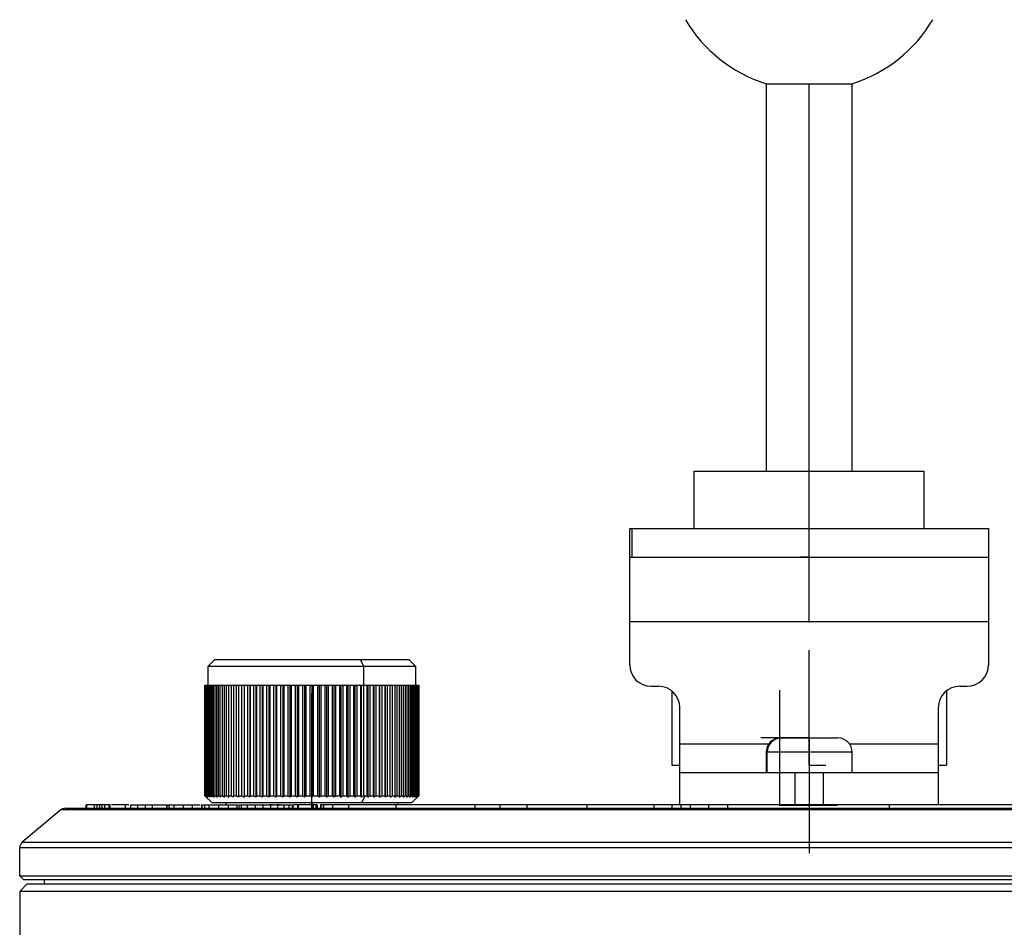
# Model space of a CAD drawing. Header units: millimetres. Extents: x 0 to 342, y 0 to 275.
# Tile 5 of 8: x 85 to 153, y 138 to 201. Entities that reach past the tile are written whole.
import ezdxf

# ---------------------------------------------------------------- set-up
doc = ezdxf.new("R2010")
doc.units = ezdxf.units.MM
doc.header["$PDSIZE"] = -1

msp = doc.modelspace()

# ---------------------------------------------------------------- linework, layer by layer
at = {"color": 7, "linetype": 'Continuous', "lineweight": 25}
for p, q in [((136.573, 196.969), (136.573, 169.969)), ((136.573, 196.969), (142.573, 196.969)), ((139.573, 165.969), (139.573, 196.969)), ((142.573, 169.969), (142.573, 196.969)), ((131.573, 165.969), (131.573, 169.969)), ((131.573, 169.969), (147.573, 169.969)), ((147.573, 169.969), (147.573, 165.969)), ((127.073, 156.469), (127.073, 165.969)), ((127.073, 165.969), (152.073, 165.969)), ((127.226, 165.969), (127.226, 163.969)), ((152.073, 165.969), (152.073, 156.469)), ((127.073, 163.969), (152.073, 163.969)), ((152.073, 159.469), (127.073, 159.469)), ((98.175, 156.839), (97.675, 156.339)), ((98.175, 156.839), (111.675, 156.839)), ((108.301, 156.839), (108.552, 156.339)), ((112.175, 156.339), (111.675, 156.839)), ((97.675, 156.339), (97.675, 155.039)), ((112.175, 156.339), (97.675, 156.339)), ((108.552, 155.039), (108.552, 156.339)), ((112.175, 155.039), (112.175, 156.339)), ((97.475, 155.039), (97.475, 147.339)), ((97.475, 155.039), (112.375, 155.039)), ((97.477, 147.339), (97.477, 155.039)), ((97.484, 155.039), (97.484, 147.339)), ((97.506, 147.339), (97.506, 155.039)), ((97.528, 155.039), (97.528, 147.339)), ((97.571, 147.339), (97.571, 155.039)), ((97.608, 155.039), (97.608, 147.339)), ((97.672, 147.339), (97.672, 155.039)), ((97.723, 155.039), (97.723, 147.339)), ((97.809, 147.339), (97.809, 155.039)), ((97.873, 155.039), (97.873, 147.339)), ((97.98, 147.339), (97.98, 155.039)), ((98.058, 155.039), (98.058, 147.339)), ((98.185, 147.339), (98.185, 155.039)), ((98.276, 155.039), (98.276, 147.339)), ((98.423, 147.339), (98.423, 155.039)), ((98.527, 155.039), (98.527, 147.339)), ((98.692, 147.339), (98.692, 155.039)), ((98.809, 155.039), (98.809, 147.339)), ((98.992, 147.339), (98.992, 155.039)), ((99.12, 155.039), (99.12, 147.339)), ((99.32, 147.339), (99.32, 155.039)), ((99.46, 155.039), (99.46, 147.339)), ((99.677, 147.339), (99.677, 155.039)), ((99.824, 155.039), (99.824, 147.234)), ((99.827, 155.039), (99.827, 147.339)), ((100.058, 147.339), (100.058, 155.039)), ((100.205, 155.039), (100.205, 147.234)), ((100.218, 155.039), (100.218, 147.339)), ((100.463, 147.339), (100.463, 155.039)), ((100.609, 155.039), (100.609, 147.234)), ((100.632, 155.039), (100.632, 147.339)), ((100.89, 147.339), (100.89, 155.039)), ((101.034, 155.039), (101.034, 147.234)), ((101.068, 155.039), (101.068, 147.339)), ((101.337, 147.339), (101.337, 155.039)), ((101.478, 155.039), (101.478, 147.234)), ((101.522, 155.039), (101.522, 147.339)), ((101.801, 147.339), (101.801, 155.039)), ((101.939, 155.039), (101.939, 147.234)), ((101.992, 155.039), (101.992, 147.339)), ((102.281, 147.339), (102.281, 155.039)), ((102.415, 155.039), (102.415, 147.234)), ((102.477, 155.039), (102.477, 147.339)), ((102.773, 147.339), (102.773, 155.039)), ((102.902, 155.039), (102.902, 147.234)), ((102.974, 155.039), (102.974, 147.339)), ((103.276, 147.339), (103.276, 155.039)), ((103.4, 155.039), (103.4, 147.234)), ((103.48, 155.039), (103.48, 147.339)), ((103.787, 147.339), (103.787, 155.039)), ((103.905, 155.039), (103.905, 147.234)), ((103.994, 155.039), (103.994, 147.339)), ((104.303, 147.339), (104.303, 155.039)), ((104.414, 155.039), (104.414, 147.234)), ((104.511, 155.039), (104.511, 147.339)), ((104.822, 147.339), (104.822, 155.039)), ((104.927, 155.039), (104.927, 147.234)), ((105.031, 155.039), (105.031, 147.339)), ((105.342, 147.339), (105.342, 155.039)), ((105.439, 155.039), (105.439, 147.234)), ((105.551, 155.039), (105.551, 147.339)), ((105.86, 147.339), (105.86, 155.039)), ((105.949, 155.039), (105.949, 147.234)), ((106.067, 155.039), (106.067, 147.339)), ((106.373, 147.339), (106.373, 155.039)), ((106.454, 155.039), (106.454, 147.234)), ((106.578, 155.039), (106.578, 147.339)), ((106.88, 147.339), (106.88, 155.039)), ((106.951, 155.039), (106.951, 147.234)), ((107.08, 155.039), (107.08, 147.339)), ((107.376, 147.339), (107.376, 155.039)), ((107.439, 155.039), (107.439, 147.234)), ((107.573, 155.039), (107.573, 147.339)), ((107.861, 147.339), (107.861, 155.039)), ((107.914, 155.039), (107.914, 147.234)), ((108.052, 155.039), (108.052, 147.339)), ((108.332, 147.339), (108.332, 155.039)), ((108.375, 155.039), (108.375, 147.234)), ((108.516, 155.039), (108.516, 147.339)), ((108.786, 147.339), (108.786, 155.039)), ((108.819, 155.039), (108.819, 147.234)), ((108.963, 155.039), (108.963, 147.339)), ((109.221, 147.339), (109.221, 155.039)), ((109.244, 155.039), (109.244, 147.234)), ((109.39, 155.039), (109.39, 147.339)), ((109.635, 147.339), (109.635, 155.039)), ((109.648, 155.039), (109.648, 147.234)), ((109.795, 155.039), (109.795, 147.339)), ((110.026, 147.339), (110.026, 155.039)), ((110.028, 155.039), (110.028, 147.234)), ((110.176, 155.039), (110.176, 147.339)), ((110.392, 147.339), (110.392, 155.039)), ((110.532, 155.039), (110.532, 147.339)), ((110.732, 147.339), (110.732, 155.039)), ((110.861, 155.039), (110.861, 147.339)), ((111.043, 147.339), (111.043, 155.039)), ((111.16, 155.039), (111.16, 147.339)), ((111.325, 147.339), (111.325, 155.039)), ((111.429, 155.039), (111.429, 147.339)), ((111.575, 147.339), (111.575, 155.039)), ((111.667, 155.039), (111.667, 147.339)), ((111.794, 147.339), (111.794, 155.039)), ((111.872, 155.039), (111.872, 147.339)), ((111.978, 147.339), (111.978, 155.039)), ((112.043, 155.039), (112.043, 147.339)), ((112.128, 147.339), (112.128, 155.039)), ((112.179, 155.039), (112.179, 147.339)), ((112.243, 147.339), (112.243, 155.039)), ((112.28, 155.039), (112.28, 147.339)), ((112.323, 147.339), (112.323, 155.039)), ((112.345, 155.039), (112.345, 147.339)), ((112.366, 147.339), (112.366, 155.039)), ((112.374, 155.039), (112.374, 147.339)), ((112.375, 147.339), (112.375, 155.039)), ((128.573, 154.969), (129.073, 154.969)), ((130.012, 154.64), (130.012, 149.469)), ((149.135, 154.64), (149.135, 149.469)), ((150.073, 154.969), (150.573, 154.969)), ((130.573, 146.719), (130.573, 153.469)), ((148.573, 153.469), (148.573, 146.719)), ((130.573, 150.969), (136.773, 150.969)), ((137.573, 151.369), (141.573, 151.369)), ((142.373, 150.969), (148.573, 150.969)), ((136.573, 150.369), (136.573, 148.969)), ((142.573, 150.369), (136.573, 150.369)), ((136.659, 148.969), (136.659, 150.369)), ((142.573, 148.969), (142.573, 150.369)), ((130.012, 149.469), (130.573, 149.469)), ((130.573, 148.969), (148.573, 148.969)), ((138.573, 148.969), (138.573, 146.719)), ((140.573, 146.719), (140.573, 148.969)), ((148.573, 149.469), (149.135, 149.469)), ((97.475, 147.339), (97.975, 146.839)), ((97.475, 147.339), (97.477, 147.339)), ((97.484, 147.339), (97.506, 147.339)), ((97.528, 147.339), (97.571, 147.339)), ((97.608, 147.339), (97.672, 147.339)), ((97.723, 147.339), (97.809, 147.339)), ((97.873, 147.339), (97.98, 147.339)), ((111.875, 146.839), (97.975, 146.839)), ((98.058, 147.339), (98.185, 147.339)), ((98.276, 147.339), (98.423, 147.339)), ((98.527, 147.339), (98.692, 147.339)), ((98.809, 147.339), (98.992, 147.339)), ((98.925, 146.839), (98.925, 146.719)), ((99.12, 147.339), (99.32, 147.339)), ((99.46, 147.339), (99.677, 147.339)), ((99.827, 147.339), (100.058, 147.339)), ((100.218, 147.339), (100.463, 147.339)), ((100.632, 147.339), (100.89, 147.339)), ((101.068, 147.339), (101.337, 147.339)), ((101.522, 147.339), (101.801, 147.339)), ((101.992, 147.339), (102.281, 147.339)), ((102.477, 147.339), (102.773, 147.339)), ((102.974, 147.339), (103.276, 147.339)), ((103.48, 147.339), (103.787, 147.339)), ((103.994, 147.339), (104.303, 147.339)), ((104.511, 147.339), (104.822, 147.339)), ((104.925, 146.839), (104.925, 146.719)), ((105.031, 147.339), (105.342, 147.339)), ((105.551, 147.339), (105.86, 147.339)), ((106.067, 147.339), (106.373, 147.339)), ((106.578, 147.339), (106.88, 147.339)), ((107.08, 147.339), (107.376, 147.339)), ((107.573, 147.339), (107.861, 147.339)), ((108.052, 147.339), (108.332, 147.339)), ((108.402, 146.839), (108.652, 147.339)), ((108.516, 147.339), (108.786, 147.339)), ((108.963, 147.339), (109.221, 147.339)), ((109.39, 147.339), (109.635, 147.339)), ((109.795, 147.339), (110.026, 147.339)), ((110.176, 147.339), (110.392, 147.339)), ((110.532, 147.339), (110.732, 147.339)), ((110.861, 147.339), (111.043, 147.339)), ((110.925, 146.719), (110.925, 146.839)), ((111.16, 147.339), (111.325, 147.339)), ((111.429, 147.339), (111.575, 147.339)), ((111.667, 147.339), (111.794, 147.339)), ((111.872, 147.339), (111.978, 147.339)), ((111.875, 146.839), (112.375, 147.339)), ((112.043, 147.339), (112.128, 147.339)), ((112.179, 147.339), (112.243, 147.339)), ((112.28, 147.339), (112.323, 147.339)), ((112.345, 147.339), (112.366, 147.339)), ((112.374, 147.339), (112.375, 147.339)), ((87.434, 146.352), (84.752, 144.102)), ((191.713, 146.352), (87.434, 146.352)), ((87.755, 146.469), (191.391, 146.469)), ((89.19, 146.719), (89.19, 146.469)), ((89.223, 146.719), (89.223, 146.469)), ((89.762, 146.719), (89.762, 146.469)), ((89.938, 146.719), (89.938, 146.469)), ((90.135, 146.719), (90.135, 146.469)), ((90.306, 146.719), (90.135, 146.719)), ((90.306, 146.719), (90.306, 146.469)), ((90.473, 146.719), (90.473, 146.469)), ((90.785, 146.719), (90.785, 146.469)), ((90.858, 146.719), (90.785, 146.719)), ((90.858, 146.719), (90.858, 146.469)), ((92.18, 146.719), (90.975, 146.719)), ((91.916, 146.719), (91.916, 146.469)), ((92.296, 146.719), (94.774, 146.719)), ((92.296, 146.719), (92.296, 146.469)), ((92.79, 146.719), (92.79, 146.469)), ((93.316, 146.719), (93.316, 146.469)), ((93.81, 146.719), (93.81, 146.469)), ((94.801, 146.719), (94.801, 146.469)), ((94.814, 146.719), (94.814, 146.469)), ((94.968, 146.719), (94.968, 146.469)), ((95.315, 146.719), (95.315, 146.469)), ((95.952, 146.719), (95.952, 146.469)), ((96.598, 146.719), (96.598, 146.469)), ((97.232, 146.719), (97.232, 146.469)), ((97.244, 146.719), (97.244, 146.469)), ((97.263, 146.719), (97.263, 146.469)), ((97.438, 146.719), (97.438, 146.469)), ((97.758, 146.719), (97.758, 146.469)), ((98.436, 146.719), (98.436, 146.469)), ((99.093, 146.719), (99.093, 146.469)), ((99.191, 146.719), (99.185, 146.719)), ((99.697, 146.719), (99.697, 146.469)), ((99.697, 146.719), (99.765, 146.719)), ((99.831, 146.719), (99.831, 146.469)), ((99.833, 146.719), (99.833, 146.469)), ((99.994, 146.719), (99.994, 146.469)), ((100.411, 146.719), (100.411, 146.469)), ((100.972, 146.719), (100.972, 146.469)), ((101.485, 146.719), (101.458, 146.719)), ((101.522, 146.719), (101.522, 146.469)), ((102.048, 146.719), (102.048, 146.469)), ((102.537, 146.719), (102.537, 146.469)), ((102.972, 146.719), (102.972, 146.469)), ((103.335, 146.719), (103.335, 146.469)), ((103.567, 146.719), (103.567, 146.469)), ((103.627, 146.469), (103.627, 146.719)), ((103.983, 146.719), (103.627, 146.719)), ((103.923, 146.719), (103.923, 146.469)), ((103.983, 146.719), (103.983, 146.469)), ((103.985, 146.469), (103.985, 146.719)), ((103.985, 146.719), (103.985, 146.469)), ((104.906, 146.719), (103.991, 146.719)), ((104.906, 146.719), (104.906, 146.469)), ((104.93, 146.719), (104.93, 146.469)), ((104.953, 146.719), (104.953, 146.469)), ((104.981, 146.719), (104.981, 146.469)), ((105.303, 146.719), (105.02, 146.719)), ((105.02, 146.719), (105.02, 146.469)), ((105.204, 146.719), (105.204, 146.469)), ((105.303, 146.719), (105.303, 146.469)), ((106.375, 146.719), (105.52, 146.719)), ((105.52, 146.719), (105.52, 146.469)), ((105.555, 146.719), (105.555, 146.469)), ((105.716, 146.719), (105.716, 146.469)), ((105.75, 146.719), (105.75, 146.469)), ((106.375, 146.719), (106.375, 146.469)), ((107.485, 146.719), (106.375, 146.719)), ((107.485, 146.719), (107.485, 146.469)), ((110.77, 146.719), (110.77, 146.469)), ((111.192, 146.719), (110.805, 146.719)), ((116.29, 146.719), (116.29, 146.469)), ((118.024, 146.719), (118.024, 146.469)), ((119.899, 146.719), (119.899, 146.469)), ((124.076, 146.719), (124.076, 146.469)), ((130.643, 146.719), (128.758, 146.719)), ((128.758, 146.719), (128.758, 146.469)), ((130.01, 146.719), (130.01, 146.469)), ((130.643, 146.719), (130.643, 146.469)), ((133.893, 146.719), (131.278, 146.719)), ((131.278, 146.719), (131.278, 146.469)), ((132.57, 146.719), (132.57, 146.469)), ((133.893, 146.719), (133.893, 146.469)), ((145.143, 146.719), (145.143, 146.469)), ((84.752, 144.102), (194.395, 144.102)), ((194.573, 143.719), (84.573, 143.719)), ((84.573, 141.769), (84.573, 143.719)), ((84.573, 141.769), (194.573, 141.769)), ((84.873, 141.469), (84.573, 141.769)), ((194.273, 141.469), (84.873, 141.469)), ((86.273, 141.469), (86.273, 141.169)), ((85.073, 141.169), (84.573, 140.669)), ((84.573, 140.669), (84.573, 134.707)), ((194.573, 140.669), (84.573, 140.669)), ((194.073, 141.169), (85.073, 141.169))]:
    msp.add_line(p, q, dxfattribs=at)
at = {"color": 7, "linetype": 'Continuous'}
for p, q in [((139.573, 163.969), (139.573, 171.996)), ((139.573, 159.469), (139.573, 167.496)), ((139.573, 163.969), (138.948, 163.969)), ((139.573, 159.469), (138.254, 159.469)), ((139.573, 149.469), (139.573, 157.496)), ((104.925, 146.469), (104.925, 154.496)), ((137.528, 146.683), (137.528, 154.709)), ((139.573, 151.369), (136.214, 151.369)), ((139.573, 151.369), (138.621, 151.369)), ((139.573, 151.369), (139.573, 143.343)), ((139.573, 151.369), (139.573, 143.343)), ((139.573, 149.469), (140.744, 149.469)), ((104.925, 146.469), (108.938, 146.469)), ((137.528, 146.683), (141.541, 146.683))]:
    msp.add_line(p, q, dxfattribs=at)
at = {"color": 7, "linetype": 'Continuous', "lineweight": 25}
for centre, radius, start, end in [((139.573, 206.509), 10, 210.50016, 252.5424), ((139.573, 206.509), 10, 287.4576, 329.49984), ((128.573, 156.469), 1.5, 180, 270), ((150.573, 156.469), 1.5, 270, 0), ((129.073, 153.469), 1.5, 0, 90), ((150.073, 153.469), 1.5, 90, 180), ((137.573, 150.369), 1, 90, 180), ((137.645, 150.383), 0.986, 90.84254, 180.81846), ((141.573, 150.369), 1, 0, 90), ((87.755, 145.969), 0.5, 90, 130), ((85.073, 143.719), 0.5, 130, 180)]:
    msp.add_arc(centre, radius, start, end, dxfattribs=at)
for points, knots in [([(97.477, 147.339), (97.497, 147.32), (97.533, 147.284), (97.569, 147.25), (97.585, 147.234)], [0, 0, 0, 0, 0.56, 1, 1, 1, 1]), ([(97.585, 147.234), (97.566, 147.254), (97.532, 147.289), (97.499, 147.324), (97.484, 147.339)], [0, 0, 0, 0, 0.56, 1, 1, 1, 1]), ([(97.506, 147.339), (97.527, 147.32), (97.566, 147.284), (97.604, 147.25), (97.621, 147.234)], [0, 0, 0, 0, 0.56, 1, 1, 1, 1]), ([(97.621, 147.234), (97.603, 147.254), (97.572, 147.289), (97.541, 147.324), (97.528, 147.339)], [0, 0, 0, 0, 0.56, 1, 1, 1, 1]), ([(97.571, 147.339), (97.594, 147.32), (97.634, 147.284), (97.674, 147.25), (97.692, 147.234)], [0, 0, 0, 0, 0.56, 1, 1, 1, 1]), ([(97.692, 147.234), (97.676, 147.254), (97.648, 147.289), (97.62, 147.324), (97.608, 147.339)], [0, 0, 0, 0, 0.56, 1, 1, 1, 1]), ([(97.672, 147.339), (97.696, 147.32), (97.738, 147.284), (97.78, 147.25), (97.799, 147.234)], [0, 0, 0, 0, 0.56, 1, 1, 1, 1]), ([(97.799, 147.234), (97.785, 147.254), (97.759, 147.289), (97.734, 147.324), (97.723, 147.339)], [0, 0, 0, 0, 0.56, 1, 1, 1, 1]), ([(97.809, 147.339), (97.833, 147.32), (97.877, 147.284), (97.921, 147.25), (97.94, 147.234)], [0, 0, 0, 0, 0.56, 1, 1, 1, 1]), ([(97.94, 147.234), (97.928, 147.254), (97.905, 147.289), (97.883, 147.324), (97.873, 147.339)], [0, 0, 0, 0, 0.56, 1, 1, 1, 1]), ([(97.98, 147.339), (98.005, 147.32), (98.05, 147.284), (98.096, 147.25), (98.116, 147.234)], [0, 0, 0, 0, 0.56, 1, 1, 1, 1]), ([(98.116, 147.234), (98.105, 147.254), (98.086, 147.289), (98.067, 147.324), (98.058, 147.339)], [0, 0, 0, 0, 0.56, 1, 1, 1, 1]), ([(98.185, 147.339), (98.211, 147.32), (98.257, 147.284), (98.304, 147.25), (98.324, 147.234)], [0, 0, 0, 0, 0.56, 1, 1, 1, 1]), ([(98.324, 147.234), (98.315, 147.254), (98.299, 147.289), (98.283, 147.324), (98.276, 147.339)], [0, 0, 0, 0, 0.56, 1, 1, 1, 1]), ([(98.423, 147.339), (98.449, 147.32), (98.497, 147.284), (98.544, 147.25), (98.565, 147.234)], [0, 0, 0, 0, 0.56, 1, 1, 1, 1]), ([(98.565, 147.234), (98.558, 147.254), (98.545, 147.289), (98.533, 147.324), (98.527, 147.339)], [0, 0, 0, 0, 0.56, 1, 1, 1, 1]), ([(98.692, 147.339), (98.719, 147.32), (98.767, 147.284), (98.816, 147.25), (98.837, 147.234)], [0, 0, 0, 0, 0.56, 1, 1, 1, 1]), ([(98.837, 147.234), (98.832, 147.254), (98.822, 147.289), (98.813, 147.324), (98.809, 147.339)], [0, 0, 0, 0, 0.56, 1, 1, 1, 1]), ([(98.992, 147.339), (99.019, 147.32), (99.068, 147.284), (99.117, 147.25), (99.138, 147.234)], [0, 0, 0, 0, 0.56, 1, 1, 1, 1]), ([(99.138, 147.234), (99.135, 147.254), (99.129, 147.289), (99.123, 147.324), (99.12, 147.339)], [0, 0, 0, 0, 0.56, 1, 1, 1, 1]), ([(99.32, 147.339), (99.348, 147.32), (99.397, 147.284), (99.446, 147.25), (99.468, 147.234)], [0, 0, 0, 0, 0.56, 1, 1, 1, 1]), ([(99.468, 147.234), (99.467, 147.254), (99.464, 147.289), (99.461, 147.324), (99.46, 147.339)], [0, 0, 0, 0, 0.56, 1, 1, 1, 1]), ([(99.677, 147.339), (99.704, 147.32), (99.753, 147.284), (99.803, 147.25), (99.824, 147.234)], [0, 0, 0, 0, 0.56, 1, 1, 1, 1]), ([(99.824, 147.234), (99.825, 147.254), (99.826, 147.289), (99.826, 147.324), (99.827, 147.339)], [0, 0, 0, 0, 0.56, 1, 1, 1, 1]), ([(100.058, 147.339), (100.086, 147.32), (100.135, 147.284), (100.184, 147.25), (100.205, 147.234)], [0, 0, 0, 0, 0.56, 1, 1, 1, 1]), ([(100.205, 147.234), (100.208, 147.254), (100.212, 147.289), (100.216, 147.324), (100.218, 147.339)], [0, 0, 0, 0, 0.56, 1, 1, 1, 1]), ([(100.463, 147.339), (100.491, 147.32), (100.539, 147.284), (100.588, 147.25), (100.609, 147.234)], [0, 0, 0, 0, 0.56, 1, 1, 1, 1]), ([(100.609, 147.234), (100.614, 147.254), (100.621, 147.289), (100.629, 147.324), (100.632, 147.339)], [0, 0, 0, 0, 0.56, 1, 1, 1, 1]), ([(100.89, 147.339), (100.917, 147.32), (100.965, 147.284), (101.013, 147.25), (101.034, 147.234)], [0, 0, 0, 0, 0.56, 1, 1, 1, 1]), ([(101.034, 147.234), (101.041, 147.254), (101.052, 147.289), (101.063, 147.324), (101.068, 147.339)], [0, 0, 0, 0, 0.56, 1, 1, 1, 1]), ([(101.337, 147.339), (101.364, 147.32), (101.411, 147.284), (101.458, 147.25), (101.478, 147.234)], [0, 0, 0, 0, 0.56, 1, 1, 1, 1]), ([(101.478, 147.234), (101.487, 147.254), (101.501, 147.289), (101.515, 147.324), (101.522, 147.339)], [0, 0, 0, 0, 0.56, 1, 1, 1, 1]), ([(101.801, 147.339), (101.827, 147.32), (101.873, 147.284), (101.919, 147.25), (101.939, 147.234)], [0, 0, 0, 0, 0.56, 1, 1, 1, 1]), ([(101.939, 147.234), (101.949, 147.254), (101.967, 147.289), (101.984, 147.324), (101.992, 147.339)], [0, 0, 0, 0, 0.56, 1, 1, 1, 1]), ([(102.281, 147.339), (102.306, 147.32), (102.35, 147.284), (102.395, 147.25), (102.415, 147.234)], [0, 0, 0, 0, 0.56, 1, 1, 1, 1]), ([(102.415, 147.234), (102.426, 147.254), (102.447, 147.289), (102.468, 147.324), (102.477, 147.339)], [0, 0, 0, 0, 0.56, 1, 1, 1, 1]), ([(102.773, 147.339), (102.797, 147.32), (102.84, 147.284), (102.883, 147.25), (102.902, 147.234)], [0, 0, 0, 0, 0.56, 1, 1, 1, 1]), ([(102.902, 147.234), (102.916, 147.254), (102.94, 147.289), (102.963, 147.324), (102.974, 147.339)], [0, 0, 0, 0, 0.56, 1, 1, 1, 1]), ([(103.276, 147.339), (103.299, 147.32), (103.34, 147.284), (103.382, 147.25), (103.4, 147.234)], [0, 0, 0, 0, 0.56, 1, 1, 1, 1]), ([(103.4, 147.234), (103.415, 147.254), (103.442, 147.289), (103.468, 147.324), (103.48, 147.339)], [0, 0, 0, 0, 0.56, 1, 1, 1, 1]), ([(103.787, 147.339), (103.809, 147.32), (103.848, 147.284), (103.887, 147.25), (103.905, 147.234)], [0, 0, 0, 0, 0.56, 1, 1, 1, 1]), ([(103.905, 147.234), (103.921, 147.254), (103.951, 147.289), (103.981, 147.324), (103.994, 147.339)], [0, 0, 0, 0, 0.56, 1, 1, 1, 1]), ([(104.303, 147.339), (104.324, 147.32), (104.361, 147.284), (104.398, 147.25), (104.414, 147.234)], [0, 0, 0, 0, 0.56, 1, 1, 1, 1]), ([(104.414, 147.234), (104.433, 147.254), (104.465, 147.289), (104.497, 147.324), (104.511, 147.339)], [0, 0, 0, 0, 0.56, 1, 1, 1, 1]), ([(104.822, 147.339), (104.842, 147.32), (104.877, 147.284), (104.911, 147.25), (104.927, 147.234)], [0, 0, 0, 0, 0.56, 1, 1, 1, 1]), ([(104.927, 147.234), (104.946, 147.254), (104.981, 147.289), (105.016, 147.324), (105.031, 147.339)], [0, 0, 0, 0, 0.56, 1, 1, 1, 1]), ([(105.342, 147.339), (105.36, 147.32), (105.393, 147.284), (105.425, 147.25), (105.439, 147.234)], [0, 0, 0, 0, 0.56, 1, 1, 1, 1]), ([(105.439, 147.234), (105.46, 147.254), (105.497, 147.289), (105.534, 147.324), (105.551, 147.339)], [0, 0, 0, 0, 0.56, 1, 1, 1, 1]), ([(105.86, 147.339), (105.877, 147.32), (105.906, 147.284), (105.936, 147.25), (105.949, 147.234)], [0, 0, 0, 0, 0.56, 1, 1, 1, 1]), ([(105.949, 147.234), (105.971, 147.254), (106.01, 147.289), (106.05, 147.324), (106.067, 147.339)], [0, 0, 0, 0, 0.56, 1, 1, 1, 1]), ([(106.373, 147.339), (106.388, 147.32), (106.415, 147.284), (106.442, 147.25), (106.454, 147.234)], [0, 0, 0, 0, 0.56, 1, 1, 1, 1]), ([(106.454, 147.234), (106.477, 147.254), (106.518, 147.289), (106.56, 147.324), (106.578, 147.339)], [0, 0, 0, 0, 0.56, 1, 1, 1, 1]), ([(106.88, 147.339), (106.893, 147.32), (106.917, 147.284), (106.941, 147.25), (106.951, 147.234)], [0, 0, 0, 0, 0.56, 1, 1, 1, 1]), ([(106.951, 147.234), (106.975, 147.254), (107.019, 147.289), (107.062, 147.324), (107.08, 147.339)], [0, 0, 0, 0, 0.56, 1, 1, 1, 1]), ([(107.376, 147.339), (107.388, 147.32), (107.409, 147.284), (107.43, 147.25), (107.439, 147.234)], [0, 0, 0, 0, 0.56, 1, 1, 1, 1]), ([(107.439, 147.234), (107.464, 147.254), (107.509, 147.289), (107.553, 147.324), (107.573, 147.339)], [0, 0, 0, 0, 0.56, 1, 1, 1, 1]), ([(107.861, 147.339), (107.871, 147.32), (107.889, 147.284), (107.906, 147.25), (107.914, 147.234)], [0, 0, 0, 0, 0.56, 1, 1, 1, 1]), ([(107.914, 147.234), (107.94, 147.254), (107.986, 147.289), (108.032, 147.324), (108.052, 147.339)], [0, 0, 0, 0, 0.56, 1, 1, 1, 1]), ([(108.332, 147.339), (108.34, 147.32), (108.354, 147.284), (108.368, 147.25), (108.375, 147.234)], [0, 0, 0, 0, 0.56, 1, 1, 1, 1]), ([(108.375, 147.234), (108.401, 147.254), (108.448, 147.289), (108.495, 147.324), (108.516, 147.339)], [0, 0, 0, 0, 0.56, 1, 1, 1, 1]), ([(108.786, 147.339), (108.792, 147.32), (108.803, 147.284), (108.814, 147.25), (108.819, 147.234)], [0, 0, 0, 0, 0.56, 1, 1, 1, 1]), ([(108.819, 147.234), (108.846, 147.254), (108.894, 147.289), (108.942, 147.324), (108.963, 147.339)], [0, 0, 0, 0, 0.56, 1, 1, 1, 1]), ([(109.221, 147.339), (109.225, 147.32), (109.233, 147.284), (109.24, 147.25), (109.244, 147.234)], [0, 0, 0, 0, 0.56, 1, 1, 1, 1]), ([(109.244, 147.234), (109.271, 147.254), (109.32, 147.289), (109.368, 147.324), (109.39, 147.339)], [0, 0, 0, 0, 0.56, 1, 1, 1, 1]), ([(109.635, 147.339), (109.637, 147.32), (109.641, 147.284), (109.646, 147.25), (109.648, 147.234)], [0, 0, 0, 0, 0.56, 1, 1, 1, 1]), ([(109.648, 147.234), (109.675, 147.254), (109.724, 147.289), (109.773, 147.324), (109.795, 147.339)], [0, 0, 0, 0, 0.56, 1, 1, 1, 1]), ([(110.026, 147.339), (110.026, 147.32), (110.027, 147.284), (110.028, 147.25), (110.028, 147.234)], [0, 0, 0, 0, 0.56, 1, 1, 1, 1]), ([(110.028, 147.234), (110.056, 147.254), (110.105, 147.289), (110.155, 147.324), (110.176, 147.339)], [0, 0, 0, 0, 0.56, 1, 1, 1, 1]), ([(110.392, 147.339), (110.391, 147.32), (110.388, 147.284), (110.386, 147.25), (110.385, 147.234)], [0, 0, 0, 0, 0.56, 1, 1, 1, 1]), ([(110.385, 147.234), (110.412, 147.254), (110.461, 147.289), (110.51, 147.324), (110.532, 147.339)], [0, 0, 0, 0, 0.56, 1, 1, 1, 1]), ([(110.732, 147.339), (110.729, 147.32), (110.723, 147.284), (110.717, 147.25), (110.714, 147.234)], [0, 0, 0, 0, 0.56, 1, 1, 1, 1]), ([(110.714, 147.234), (110.741, 147.254), (110.79, 147.289), (110.839, 147.324), (110.861, 147.339)], [0, 0, 0, 0, 0.56, 1, 1, 1, 1]), ([(111.043, 147.339), (111.038, 147.32), (111.029, 147.284), (111.019, 147.25), (111.015, 147.234)], [0, 0, 0, 0, 0.56, 1, 1, 1, 1]), ([(111.015, 147.234), (111.042, 147.254), (111.091, 147.289), (111.139, 147.324), (111.16, 147.339)], [0, 0, 0, 0, 0.56, 1, 1, 1, 1]), ([(111.325, 147.339), (111.318, 147.32), (111.305, 147.284), (111.292, 147.25), (111.287, 147.234)], [0, 0, 0, 0, 0.56, 1, 1, 1, 1]), ([(111.287, 147.234), (111.313, 147.254), (111.361, 147.289), (111.409, 147.324), (111.429, 147.339)], [0, 0, 0, 0, 0.56, 1, 1, 1, 1]), ([(111.575, 147.339), (111.567, 147.32), (111.551, 147.284), (111.534, 147.25), (111.527, 147.234)], [0, 0, 0, 0, 0.56, 1, 1, 1, 1]), ([(111.527, 147.234), (111.553, 147.254), (111.6, 147.289), (111.647, 147.324), (111.667, 147.339)], [0, 0, 0, 0, 0.56, 1, 1, 1, 1]), ([(111.794, 147.339), (111.783, 147.32), (111.764, 147.284), (111.744, 147.25), (111.736, 147.234)], [0, 0, 0, 0, 0.56, 1, 1, 1, 1]), ([(111.736, 147.234), (111.761, 147.254), (111.807, 147.289), (111.852, 147.324), (111.872, 147.339)], [0, 0, 0, 0, 0.56, 1, 1, 1, 1]), ([(111.978, 147.339), (111.966, 147.32), (111.943, 147.284), (111.921, 147.25), (111.911, 147.234)], [0, 0, 0, 0, 0.56, 1, 1, 1, 1]), ([(111.911, 147.234), (111.936, 147.254), (111.98, 147.289), (112.023, 147.324), (112.043, 147.339)], [0, 0, 0, 0, 0.56, 1, 1, 1, 1]), ([(112.128, 147.339), (112.114, 147.32), (112.089, 147.284), (112.063, 147.25), (112.052, 147.234)], [0, 0, 0, 0, 0.56, 1, 1, 1, 1]), ([(112.052, 147.234), (112.076, 147.254), (112.118, 147.289), (112.16, 147.324), (112.179, 147.339)], [0, 0, 0, 0, 0.56, 1, 1, 1, 1]), ([(112.243, 147.339), (112.228, 147.32), (112.199, 147.284), (112.171, 147.25), (112.159, 147.234)], [0, 0, 0, 0, 0.56, 1, 1, 1, 1]), ([(112.159, 147.234), (112.181, 147.254), (112.222, 147.289), (112.262, 147.324), (112.28, 147.339)], [0, 0, 0, 0, 0.56, 1, 1, 1, 1]), ([(112.323, 147.339), (112.306, 147.32), (112.275, 147.284), (112.244, 147.25), (112.23, 147.234)], [0, 0, 0, 0, 0.56, 1, 1, 1, 1]), ([(112.23, 147.234), (112.251, 147.254), (112.29, 147.289), (112.328, 147.324), (112.345, 147.339)], [0, 0, 0, 0, 0.56, 1, 1, 1, 1]), ([(112.366, 147.339), (112.348, 147.32), (112.314, 147.284), (112.28, 147.25), (112.266, 147.234)], [0, 0, 0, 0, 0.56, 1, 1, 1, 1]), ([(112.266, 147.234), (112.286, 147.254), (112.322, 147.289), (112.358, 147.324), (112.374, 147.339)], [0, 0, 0, 0, 0.56, 1, 1, 1, 1]), ([(89.762, 146.719), (89.624, 146.719), (89.36, 146.719), (89.268, 146.719), (89.223, 146.719)], [0, 0, 0, 0, 0.51963, 1, 1, 1, 1]), ([(89.938, 146.719), (89.905, 146.719), (89.844, 146.719), (89.787, 146.719), (89.762, 146.719)], [0, 0, 0, 0, 0.545651, 1, 1, 1, 1]), ([(90.135, 146.719), (90.1, 146.719), (90.034, 146.719), (89.968, 146.719), (89.938, 146.719)], [0, 0, 0, 0, 0.543116, 1, 1, 1, 1]), ([(90.473, 146.719), (90.444, 146.719), (90.388, 146.719), (90.332, 146.719), (90.306, 146.719)], [0, 0, 0, 0, 0.534625, 1, 1, 1, 1]), ([(90.785, 146.719), (90.734, 146.719), (90.631, 146.719), (90.527, 146.719), (90.473, 146.719)], [0, 0, 0, 0, 0.484934, 1, 1, 1, 1]), ([(94.814, 146.719), (94.832, 146.719), (94.866, 146.719), (94.935, 146.719), (94.968, 146.719)], [0, 0, 0, 0, 0.52427, 1, 1, 1, 1]), ([(94.968, 146.719), (95.022, 146.719), (95.125, 146.719), (95.254, 146.719), (95.315, 146.719)], [0, 0, 0, 0, 0.524486, 1, 1, 1, 1]), ([(95.315, 146.719), (95.426, 146.719), (95.612, 146.719), (95.855, 146.719), (95.952, 146.719)], [0, 0, 0, 0, 0.598946, 1, 1, 1, 1]), ([(95.952, 146.719), (96.067, 146.719), (96.259, 146.719), (96.501, 146.719), (96.598, 146.719)], [0, 0, 0, 0, 0.597359, 1, 1, 1, 1]), ([(96.598, 146.719), (96.72, 146.719), (96.917, 146.719), (97.092, 146.719), (97.159, 146.719)], [0, 0, 0, 0, 0.621177, 1, 1, 1, 1]), ([(97.263, 146.719), (97.285, 146.719), (97.326, 146.719), (97.403, 146.719), (97.438, 146.719)], [0, 0, 0, 0, 0.546432, 1, 1, 1, 1]), ([(97.438, 146.719), (97.491, 146.719), (97.587, 146.719), (97.705, 146.719), (97.758, 146.719)], [0, 0, 0, 0, 0.547013, 1, 1, 1, 1]), ([(97.758, 146.719), (97.877, 146.719), (98.074, 146.719), (98.333, 146.719), (98.436, 146.719)], [0, 0, 0, 0, 0.604362, 1, 1, 1, 1]), ([(98.436, 146.719), (98.556, 146.719), (98.757, 146.719), (98.997, 146.719), (99.093, 146.719)], [0, 0, 0, 0, 0.594747, 1, 1, 1, 1]), ([(99.093, 146.719), (99.212, 146.719), (99.428, 146.719), (99.613, 146.719), (99.697, 146.719)], [0, 0, 0, 0, 0.549105, 1, 1, 1, 1]), ([(99.833, 146.719), (99.849, 146.719), (99.878, 146.719), (99.957, 146.719), (99.994, 146.719)], [0, 0, 0, 0, 0.535655, 1, 1, 1, 1]), ([(99.994, 146.719), (100.056, 146.719), (100.174, 146.719), (100.335, 146.719), (100.411, 146.719)], [0, 0, 0, 0, 0.528152, 1, 1, 1, 1]), ([(100.411, 146.719), (100.512, 146.719), (100.682, 146.719), (100.888, 146.719), (100.972, 146.719)], [0, 0, 0, 0, 0.59127, 1, 1, 1, 1]), ([(100.972, 146.719), (101.073, 146.719), (101.246, 146.719), (101.441, 146.719), (101.522, 146.719)], [0, 0, 0, 0, 0.583355, 1, 1, 1, 1]), ([(101.522, 146.719), (101.621, 146.719), (101.795, 146.719), (101.972, 146.719), (102.048, 146.719)], [0, 0, 0, 0, 0.569882, 1, 1, 1, 1]), ([(102.182, 146.719), (102.137, 146.719), (102.06, 146.719), (102.002, 146.719), (101.977, 146.719)], [0, 0, 0, 0, 0.571622, 1, 1, 1, 1]), ([(102.048, 146.719), (102.143, 146.719), (102.311, 146.719), (102.468, 146.719), (102.537, 146.719)], [0, 0, 0, 0, 0.559599, 1, 1, 1, 1]), ([(102.738, 146.719), (102.69, 146.719), (102.601, 146.719), (102.513, 146.719), (102.472, 146.719)], [0, 0, 0, 0, 0.537375, 1, 1, 1, 1]), ([(102.537, 146.719), (102.622, 146.719), (102.776, 146.719), (102.912, 146.719), (102.972, 146.719)], [0, 0, 0, 0, 0.556402, 1, 1, 1, 1]), ([(102.972, 146.719), (103.047, 146.719), (103.18, 146.719), (103.288, 146.719), (103.335, 146.719)], [0, 0, 0, 0, 0.563777, 1, 1, 1, 1]), ([(103.335, 146.719), (103.388, 146.719), (103.484, 146.719), (103.542, 146.719), (103.567, 146.719)], [0, 0, 0, 0, 0.560769, 1, 1, 1, 1]), ([(104.93, 146.719), (104.926, 146.719), (104.917, 146.719), (104.91, 146.719), (104.906, 146.719)], [0, 0, 0, 0, 0.518014, 1, 1, 1, 1]), ([(104.953, 146.719), (104.949, 146.719), (104.941, 146.719), (104.934, 146.719), (104.93, 146.719)], [0, 0, 0, 0, 0.5396173, 1, 1, 1, 1]), ([(104.981, 146.719), (104.976, 146.719), (104.966, 146.719), (104.957, 146.719), (104.953, 146.719)], [0, 0, 0, 0, 0.5781502, 1, 1, 1, 1]), ([(105.02, 146.719), (105.012, 146.719), (104.999, 146.719), (104.986, 146.719), (104.981, 146.719)], [0, 0, 0, 0, 0.610384, 1, 1, 1, 1]), ([(110.77, 146.719), (110.06, 146.719), (108.941, 146.719), (107.875, 146.719), (107.485, 146.719)], [0, 0, 0, 0, 0.63432, 1, 1, 1, 1]), ([(116.29, 146.719), (115.152, 146.719), (113.257, 146.719), (111.48, 146.719), (110.77, 146.719)], [0, 0, 0, 0, 0.6006249, 1, 1, 1, 1]), ([(118.024, 146.719), (117.694, 146.719), (117.112, 146.719), (116.538, 146.719), (116.29, 146.719)], [0, 0, 0, 0, 0.567604, 1, 1, 1, 1]), ([(119.899, 146.719), (119.544, 146.719), (118.916, 146.719), (118.294, 146.719), (118.024, 146.719)], [0, 0, 0, 0, 0.566896, 1, 1, 1, 1]), ([(124.076, 146.719), (123.27, 146.719), (121.86, 146.719), (120.488, 146.719), (119.899, 146.719)], [0, 0, 0, 0, 0.571517, 1, 1, 1, 1]), ([(128.758, 146.719), (127.861, 146.719), (126.284, 146.719), (124.74, 146.719), (124.076, 146.719)], [0, 0, 0, 0, 0.569401, 1, 1, 1, 1]), ([(131.278, 146.719), (131.159, 146.719), (130.948, 146.719), (130.736, 146.719), (130.643, 146.719)], [0, 0, 0, 0, 0.561103, 1, 1, 1, 1]), ([(145.143, 146.719), (144.062, 146.719), (141.923, 146.719), (138.16, 146.719), (135.498, 146.719), (133.893, 146.719)], [0, 0, 0, 0, 0.288725, 0.571075, 1, 1, 1, 1]), ([(156.881, 146.719), (154.708, 146.719), (150.869, 146.719), (146.876, 146.719), (145.143, 146.719)], [0, 0, 0, 0, 0.566093, 1, 1, 1, 1])]:
    msp.add_open_spline(points, degree=3, knots=knots, dxfattribs=at)
at = {"color": 7, "linetype": 'Continuous'}
for p in [(139.573, 163.969), (139.573, 159.469), (139.573, 151.369), (139.573, 151.369), (139.573, 149.469), (104.925, 146.469), (137.528, 146.683)]:
    msp.add_point(p, dxfattribs=at)

doc.saveas('drawing.dxf')
